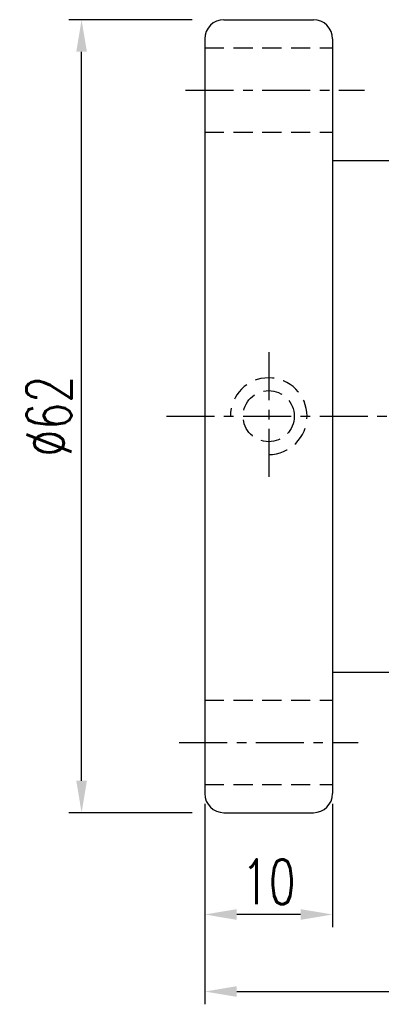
# Model space of a CAD drawing. Extents: x 30 to 228, y 66 to 165.
# Tile 2 of 54: x 147 to 175, y 66 to 143. Entities that reach past the tile are written whole.
import ezdxf

# ---------------------------------------------------------------- set-up
doc = ezdxf.new("R2010")
doc.units = 0
doc.header["$LTSCALE"] = 3
doc.header["$MEASUREMENT"] = 0
doc.header["$PDMODE"] = 1
doc.linetypes.add('CENTER', pattern=[2, 1.25, -0.25, 0.25, -0.25])
doc.linetypes.add('DASHED', pattern=[0.75, 0.5, -0.25])
doc.layers.get('DEFPOINTS').update_dxf_attribs({"linetype": 'CONTINUOUS'})
for name, color, linetype in [('CL', 1, 'CENTER'), ('DIM', 4, 'CONTINUOUS'), ('HID', 2, 'DASHED'), ('OUT', 3, 'CONTINUOUS')]:
    doc.layers.add(name, color=color, linetype=linetype)
doc.styles.add('DIM-7', font='SIMPLEX.shx', dxfattribs={"width": 0.7, "bigfont": 'chineset.shx'})
doc.dimstyles.new('CNS', dxfattribs={"dimtxt": 3.5, "dimasz": 2.5, "dimexe": 1, "dimexo": 1.5, "dimgap": 0.09, "dimtad": 0, "dimdsep": 46, "dimtxsty": 'DIM-7', "dimcen": 0.09, "dimclrd": 1, "dimclre": 1, "dimclrt": 4, "dimadec": 0, "dimazin": 0, "dimtfac": 1, "dimtix": 1, "dimtmove": 2, "dimatfit": 3, "dimfxl": 1, "dimtvp": 0.971429, "dimtolj": 1, "dimarcsym": 0})

# ---------------------------------------------------------------- blocks, each defined once
blk = doc.blocks.new('*D18')
at = {"layer": 'DEFPOINTS', "color": 0, "transparency": 16777216}
for p in [(151.977, 143.078), (162.123, 143.078), (162.123, 81.078)]:
    blk.add_point(p, dxfattribs=at)
at = {"layer": 'DIM', "color": 0, "lineweight": -2, "transparency": 16777216}
for p, q in [((160.623, 143.078), (150.977, 143.078)), ((151.977, 83.578), (151.977, 140.578)), ((160.623, 81.078), (150.977, 81.078))]:
    blk.add_line(p, q, dxfattribs=at)
at = {"layer": 'DIM', "color": 0, "transparency": 16777216}
for points in [[(151.561, 140.578), (152.394, 140.578), (151.977, 143.078)], [(151.561, 83.578), (152.394, 83.578), (151.977, 81.078)]]:
    blk.add_solid(points, dxfattribs=at)
at = {"layer": 'DIM', "color": 0, "transparency": 16777216, "insert": (149.427, 112.078), "char_height": 3.5, "attachment_point": 5, "rotation": 90, "style": 'DIM-7'}
blk.add_mtext('\\A1;%%C62', dxfattribs=at)
blk = doc.blocks.new('*D19')
at = {"layer": 'DEFPOINTS', "color": 0, "transparency": 16777216}
for p in [(215.623, 93.578), (161.623, 82.578), (215.623, 67.099)]:
    blk.add_point(p, dxfattribs=at)
at = {"layer": 'DIM', "color": 0, "lineweight": -2, "transparency": 16777216}
for p, q in [((215.623, 92.078), (215.623, 66.099)), ((161.623, 81.078), (161.623, 66.099)), ((164.123, 67.099), (213.123, 67.099))]:
    blk.add_line(p, q, dxfattribs=at)
at = {"layer": 'DIM', "color": 0, "transparency": 16777216}
for points in [[(164.123, 67.516), (164.123, 66.683), (161.623, 67.099)], [(213.123, 67.516), (213.123, 66.683), (215.623, 67.099)]]:
    blk.add_solid(points, dxfattribs=at)
at = {"layer": 'DIM', "color": 0, "transparency": 16777216, "insert": (188.623, 69.649), "char_height": 3.5, "attachment_point": 5, "style": 'DIM-7'}
blk.add_mtext('\\A1;54', dxfattribs=at)
blk = doc.blocks.new('*D20')
at = {"layer": 'DEFPOINTS', "color": 0, "transparency": 16777216}
for p in [(161.623, 83.278), (171.623, 83.278), (161.623, 73.121)]:
    blk.add_point(p, dxfattribs=at)
at = {"layer": 'DIM', "color": 0, "lineweight": -2, "transparency": 16777216}
for p, q in [((161.623, 81.778), (161.623, 72.121)), ((171.623, 81.778), (171.623, 72.121)), ((169.123, 73.121), (164.123, 73.121))]:
    blk.add_line(p, q, dxfattribs=at)
at = {"layer": 'DIM', "color": 0, "transparency": 16777216}
for points in [[(164.123, 73.538), (164.123, 72.704), (161.623, 73.121)], [(169.123, 73.538), (169.123, 72.704), (171.623, 73.121)]]:
    blk.add_solid(points, dxfattribs=at)
at = {"layer": 'DIM', "color": 0, "transparency": 16777216, "insert": (166.623, 75.671), "char_height": 3.5, "attachment_point": 5, "style": 'DIM-7'}
blk.add_mtext('\\A1;10', dxfattribs=at)

msp = doc.modelspace()

# ---------------------------------------------------------------- linework, layer by layer
at = {"layer": 'CL', "color": 7}
for p, q in [((160.123, 137.578), (174.123, 137.578)), ((166.623, 117.078), (166.623, 107.078)), ((158.623, 112.078), (218.123, 112.078)), ((159.623, 86.578), (173.623, 86.578))]:
    msp.add_line(p, q, dxfattribs=at)
at = {"layer": 'HID', "color": 7}
for p, q in [((161.623, 140.878), (171.623, 140.878)), ((161.623, 134.278), (171.623, 134.278)), ((161.623, 89.878), (171.623, 89.878)), ((161.623, 83.278), (171.623, 83.278))]:
    msp.add_line(p, q, dxfattribs=at)
msp.add_circle((166.623, 112.078), 2, dxfattribs=at)
msp.add_arc((166.623, 112.078), 3, 270, 180, dxfattribs=at)
at = {"layer": 'OUT', "color": 7}
for p, q in [((163.123, 143.078), (170.123, 143.078)), ((161.623, 141.578), (161.623, 82.578)), ((171.623, 141.578), (171.623, 82.578)), ((171.623, 132.078), (214.123, 132.078)), ((171.623, 92.078), (214.123, 92.078)), ((163.123, 81.078), (170.123, 81.078))]:
    msp.add_line(p, q, dxfattribs=at)
for centre, start, end in [((163.123, 141.578), 90, 180), ((170.123, 141.578), 0, 90), ((163.123, 82.578), 180, 270), ((170.123, 82.578), 270, 0)]:
    msp.add_arc(centre, 1.5, start, end, dxfattribs=at)

# ---------------------------------------------------------------- dimensions: what is measured, and where the dimension line sits
at = {"layer": 'DIM', "color": 0}
dim = msp.add_linear_dim(base=(151.977, 143.078), p1=(162.123, 81.078), p2=(162.123, 143.078), angle=90, text='%%C<>', dimstyle='CNS', override={"dimgap": 0.8, "dimtad": 1, "dimclrd": 0, "dimclre": 0, "dimclrt": 0, "dimadec": 1, "dimazin": 2, "dimtp": -0.03, "dimtm": 0.035, "dimtfac": 0.6, "dimtmove": 0}, dxfattribs=at)
dim.commit()
dim.dimension.update_dxf_attribs({"geometry": '*D18', "text_midpoint": (149.427, 112.078)})
for base, p1, p2, picture, middle in [((215.623, 67.099), (161.623, 82.578), (215.623, 93.578), '*D19', (188.623, 69.649)), ((161.623, 73.121), (171.623, 83.278), (161.623, 83.278), '*D20', (166.623, 75.671))]:
    dim = msp.add_linear_dim(base=base, p1=p1, p2=p2, dimstyle='CNS', override={"dimgap": 0.8, "dimtad": 1, "dimclrd": 0, "dimclre": 0, "dimclrt": 0, "dimadec": 1, "dimazin": 2, "dimtp": -0.03, "dimtm": 0.035, "dimtfac": 0.6, "dimtmove": 0}, dxfattribs=at)
    dim.commit()
    dim.dimension.update_dxf_attribs({"geometry": picture, "text_midpoint": middle})

doc.saveas('drawing.dxf')
